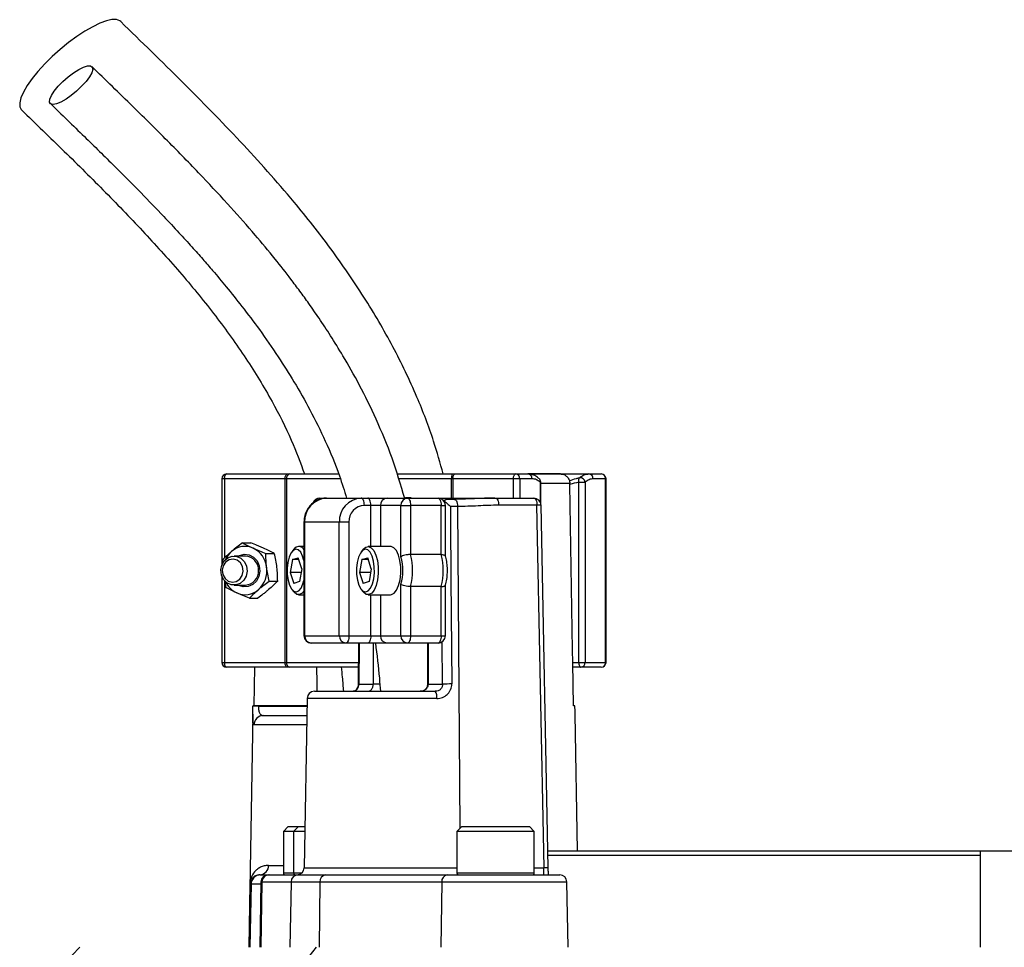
# Model space of a CAD drawing. Header units: millimetres. Extents: x 5387 to 12081, y 2394 to 14725.
# Tile 11 of 12: x 7117 to 8137, y 12675 to 13635. Entities that reach past the tile are written whole.
import ezdxf

# ---------------------------------------------------------------- set-up
doc = ezdxf.new("R2010")
doc.units = ezdxf.units.MM
doc.header["$LTSCALE"] = 5

msp = doc.modelspace()

# ---------------------------------------------------------------- linework, layer by layer
at = {"color": 7, "linetype": 'Continuous', "lineweight": 25}
for p, q in [((7326.5, 13159.9), (7326.5, 13070.4)), ((7392.1, 13159.9), (7329.4, 13159.9)), ((7331.5, 13164.9), (7394.2, 13164.9)), ((7393.4, 13159.9), (7392.1, 13159.9)), ((7392.1, 12969.9), (7392.1, 13159.9)), ((7393.4, 13159.9), (7393.4, 12969.9)), ((7394.2, 13164.9), (7396.8, 13164.9)), ((7396.8, 13164.9), (7447.2, 13164.9)), ((7507.7, 13164.9), (7564.9, 13164.9)), ((7565.8, 13159.9), (7564.3, 13159.9)), ((7564.9, 13164.9), (7567.9, 13164.9)), ((7628.5, 13159.9), (7565.8, 13159.9)), ((7567.9, 13164.9), (7630.6, 13164.9)), ((7635.1, 13159.9), (7628.5, 13159.9)), ((7630.6, 13164.9), (7643.4, 13164.9)), ((7647.9, 13159.9), (7635.1, 13159.9)), ((7643.7, 13164.9), (7706.6, 13164.9)), ((7677.3, 13164.9), (7644, 13164.9)), ((7706.6, 13164.9), (7719.3, 13164.9)), ((7723.9, 13159.9), (7711.1, 13159.9)), ((7723.9, 12969.9), (7723.9, 13159.9)), ((7724.3, 12969.9), (7724.3, 13159.9)), ((7656.7, 13134.8), (7656.7, 13156.4)), ((7686.9, 13154), (7686.9, 13155.1)), ((7696.1, 13156.4), (7702.7, 13156.4)), ((7696.1, 12969.9), (7696.1, 13156.4)), ((7702.7, 13156.4), (7702.7, 12969.9)), ((7427.9, 13139.9), (7435, 13139.9)), ((7435, 13139.9), (7470.9, 13139.9)), ((7470.9, 13139.9), (7477.7, 13139.9)), ((7477.7, 13139.9), (7497.6, 13139.9)), ((7497.6, 13139.9), (7518.7, 13139.9)), ((7518.7, 13139.9), (7550.5, 13139.9)), ((7550.5, 13139.9), (7610, 13139.9)), ((7567.5, 13138.6), (7559.8, 13138.6)), ((7610, 13139.9), (7649.6, 13139.9)), ((7480.9, 13132.4), (7474.1, 13132.4)), ((7490.8, 13132.4), (7480.9, 13132.4)), ((7512, 13132.4), (7490.8, 13132.4)), ((7512, 13079), (7512, 13132.4)), ((7512, 13132.4), (7521.9, 13132.4)), ((7521.9, 13132.4), (7521.9, 13081.5)), ((7553.6, 13132.4), (7521.9, 13132.4)), ((7553.6, 13081.5), (7553.6, 13132.4)), ((7558, 13080.1), (7558, 13132.4)), ((7570.7, 13131.2), (7563.2, 13131.2)), ((7652.8, 13132.5), (7613.1, 13132.5)), ((7660.1, 12757.3), (7652.8, 13132.5)), ((7664.4, 12757.3), (7657.1, 13132.5)), ((7411.6, 13114.9), (7411.6, 12997.4)), ((7448.2, 13114.9), (7412.3, 13114.9)), ((7412.3, 13114.9), (7412.3, 12997.4)), ((7458.2, 13114.9), (7448.2, 13114.9)), ((7448.2, 12997.4), (7448.2, 13114.9)), ((7458.2, 13114.9), (7458.2, 12997.4)), ((7347.9, 13093.5), (7356.6, 13093.5)), ((7401.2, 13087), (7399.1, 13084.4)), ((7411.6, 13089.9), (7406.1, 13089.9)), ((7473, 13087), (7470.9, 13084.4)), ((7501.3, 13089.9), (7478, 13089.9)), ((7351, 13079.9), (7339.2, 13079.9)), ((7372.2, 13082.6), (7380.9, 13082.6)), ((7399.7, 13076.4), (7397.4, 13063)), ((7399.7, 13076.4), (7405.7, 13078.2)), ((7406.4, 13076.4), (7399.7, 13076.4)), ((7409.5, 13066.8), (7405.7, 13078.2)), ((7471.5, 13076.4), (7469.2, 13063)), ((7471.5, 13076.4), (7477.6, 13078.2)), ((7478.2, 13076.4), (7471.5, 13076.4)), ((7481.3, 13066.8), (7477.6, 13078.2)), ((7553.6, 13081.5), (7521.9, 13081.5)), ((7327.3, 13075.8), (7327.4, 13072.1)), ((7409.5, 13066.8), (7407.1, 13053.5)), ((7481.3, 13066.8), (7479, 13053.5)), ((7326.5, 13059.4), (7326.5, 12969.9)), ((7397.4, 13063), (7401.1, 13051.6)), ((7408.8, 13063), (7397.4, 13063)), ((7469.2, 13063), (7472.9, 13051.6)), ((7480.6, 13063), (7469.2, 13063)), ((7339.2, 13049.9), (7351, 13049.9)), ((7375.7, 13054), (7384.4, 13054)), ((7407.1, 13053.5), (7401.1, 13051.6)), ((7479, 13053.5), (7472.9, 13051.6)), ((7512, 12997.4), (7512, 13050.8)), ((7553.6, 13048.3), (7521.9, 13048.3)), ((7521.9, 13048.3), (7521.9, 12997.4)), ((7553.6, 12997.4), (7553.6, 13048.3)), ((7558, 12997.4), (7558, 13049.7)), ((7355.1, 13036.3), (7363.7, 13036.3)), ((7399.1, 13045.4), (7401.2, 13042.8)), ((7406.1, 13039.9), (7411.6, 13039.9)), ((7470.9, 13045.4), (7473, 13042.8)), ((7478, 13039.9), (7501.3, 13039.9)), ((7412.3, 12997.4), (7448.2, 12997.4)), ((7448.2, 12997.4), (7458.2, 12997.4)), ((7458.2, 12997.4), (7480.9, 12997.4)), ((7480.9, 12997.4), (7490.8, 12997.4)), ((7490.8, 12997.4), (7512, 12997.4)), ((7512, 12997.4), (7521.9, 12997.4)), ((7521.9, 12997.4), (7553.6, 12997.4)), ((7455, 12989.9), (7419.1, 12989.9)), ((7477.7, 12989.9), (7455, 12989.9)), ((7468.1, 12989.9), (7467.8, 12947.5)), ((7497.6, 12989.9), (7477.7, 12989.9)), ((7518.7, 12989.9), (7497.6, 12989.9)), ((7550.5, 12989.9), (7518.7, 12989.9)), ((7539.5, 12989.9), (7539.5, 12947.4)), ((7329.4, 12969.9), (7392.1, 12969.9)), ((7394.2, 12964.9), (7331.5, 12964.9)), ((7360.2, 12924.9), (7360.8, 12964.9)), ((7392.1, 12969.9), (7393.4, 12969.9)), ((7396.8, 12964.9), (7394.2, 12964.9)), ((7467.7, 12964.9), (7396.8, 12964.9)), ((7690.7, 12924.9), (7689.9, 12969.9)), ((7689.9, 12969.9), (7696.1, 12969.9)), ((7698.2, 12964.9), (7690, 12964.9)), ((7696.1, 12969.9), (7702.7, 12969.9)), ((7719.3, 12964.9), (7698.2, 12964.9)), ((7702.7, 12969.9), (7723.9, 12969.9)), ((7468.5, 12947.4), (7483.5, 12947.4)), ((7540.2, 12947.4), (7555.1, 12947.4)), ((7422.4, 12939.9), (7547.5, 12939.9)), ((7358.8, 12924.9), (7358.8, 12924.7)), ((7364.5, 12924.9), (7364.5, 12924.7)), ((7414.8, 12924.9), (7364.5, 12924.9)), ((7414.9, 12932.5), (7411.9, 12757.3)), ((7692.1, 12924.9), (7690.7, 12924.9)), ((7692.1, 12924.7), (7692.1, 12924.9)), ((7692.1, 12924.7), (7692.1, 12924.9)), ((7358.6, 12916.3), (7354.4, 12674.9)), ((7369.7, 12914.9), (7414.6, 12914.9)), ((7694.7, 12774.9), (7692.3, 12916.3)), ((7395.3, 12799.9), (7390.3, 12794.9)), ((7390.3, 12794.9), (7390.3, 12751.9)), ((7400.9, 12794.9), (7390.3, 12794.9)), ((7395.3, 12799.9), (7405.9, 12799.9)), ((7405.9, 12799.9), (7400.9, 12794.9)), ((7400.9, 12794.9), (7400.9, 12751.9)), ((7412.5, 12794.9), (7400.9, 12794.9)), ((7405.9, 12799.9), (7412.6, 12799.9)), ((7575, 12799.9), (7570, 12794.9)), ((7570, 12794.9), (7570, 12751.9)), ((7650, 12794.9), (7570, 12794.9)), ((7575, 12799.9), (7645, 12799.9)), ((7650, 12794.9), (7645, 12799.9)), ((7650, 12751.9), (7650, 12794.9)), ((7664, 12774.9), (8111.6, 12774.9)), ((8111.6, 12774.9), (8111.6, 12674.9)), ((8111.6, 12774.9), (8411.6, 12774.9)), ((8111.6, 12769.9), (7664.1, 12769.9)), ((7355.5, 12740.1), (7354.4, 12674.9)), ((7356.8, 12740.1), (7355.5, 12740.1)), ((7356.8, 12740.1), (7355.7, 12674.9)), ((7367.1, 12742.5), (7365.9, 12674.9)), ((7366, 12749.9), (7366.8, 12749.9)), ((7366.8, 12749.9), (7374.6, 12749.9)), ((7368, 12742.5), (7366.8, 12674.9)), ((7398.2, 12742.5), (7368, 12742.5)), ((7374.6, 12749.9), (7375.4, 12749.9)), ((7375.4, 12749.9), (7405.6, 12749.9)), ((7398.2, 12742.5), (7397, 12674.9)), ((7428.2, 12742.5), (7398.2, 12742.5)), ((7405.6, 12749.9), (7433.8, 12749.9)), ((7428.2, 12742.5), (7427.3, 12674.9)), ((7554.2, 12742.5), (7428.2, 12742.5)), ((7433.8, 12749.9), (7559.9, 12749.9)), ((7554.2, 12742.5), (7553.3, 12674.9)), ((7559.9, 12749.9), (7676.3, 12749.9)), ((7685, 12674.9), (7683.8, 12742.5)), ((7409.3, 12655.7), (7424.5, 12674.9))]:
    msp.add_line(p, q, dxfattribs=at)
at = {"color": 8, "linetype": 'Continuous', "lineweight": 25}
for p, q in [((7329.4, 13159.9), (7326.5, 13159.9)), ((7329.4, 13159.9), (7329.4, 13077.8)), ((7448.9, 13159.9), (7393.4, 13159.9)), ((7564.3, 13159.9), (7509.3, 13159.9)), ((7564.3, 13139.9), (7564.3, 13159.9)), ((7565.8, 13159.9), (7565.8, 13139.9)), ((7628.5, 13139.9), (7628.5, 13159.9)), ((7635.1, 13159.9), (7635.1, 13139.9)), ((7724.3, 13159.9), (7723.9, 13159.9)), ((7656.3, 13135.9), (7656.3, 13156.4)), ((7656.3, 13156.4), (7656.7, 13156.4)), ((7686.9, 13155.1), (7656.7, 13155.1)), ((7480.9, 13089.9), (7480.9, 13132.4)), ((7490.8, 13132.4), (7490.8, 13089.9)), ((7553.6, 13132.4), (7558, 13132.4)), ((7570.7, 13131.2), (7573.1, 12798.1)), ((7412.3, 13114.9), (7411.6, 13114.9)), ((7329.4, 13054.2), (7329.4, 12969.9)), ((7480.9, 12997.4), (7480.9, 13039.9)), ((7490.8, 13039.9), (7490.8, 12997.4)), ((7411.6, 12997.4), (7412.3, 12997.4)), ((7553.6, 12997.4), (7558, 12997.4)), ((7468.8, 12989.9), (7468.5, 12947.4)), ((7483.5, 12947.4), (7483.5, 12989.9)), ((7540.2, 12989.9), (7540.2, 12947.4)), ((7555.1, 12947.4), (7554.8, 12991.5)), ((7326.5, 12969.9), (7329.4, 12969.9)), ((7393.4, 12969.9), (7467.9, 12969.9)), ((7723.9, 12969.9), (7724.3, 12969.9)), ((7490.1, 12947.4), (7483.5, 12947.4)), ((7540.2, 12947.4), (7539.5, 12947.4)), ((7364.5, 12924.7), (7414.8, 12924.7)), ((7549.1, 12932.5), (7414.9, 12932.5)), ((7414.4, 12905.1), (7359.8, 12905.1)), ((7374.9, 12759.7), (7390.3, 12759.7)), ((7390.3, 12751.9), (7400.9, 12751.9)), ((7400.9, 12751.9), (7409.5, 12751.9)), ((7411.9, 12757.3), (7570, 12757.3)), ((7570, 12751.9), (7650, 12751.9)), ((7650, 12757.3), (7660.1, 12757.3)), ((7367, 12740.1), (7356.8, 12740.1)), ((7368, 12742.5), (7367.1, 12742.5)), ((7683.8, 12742.5), (7554.2, 12742.5))]:
    msp.add_line(p, q, dxfattribs=at)
at = {"color": 7, "linetype": 'Continuous', "lineweight": 25, "flags": 128}
for points in [[(7221.9, 13633.2), (7221, 13633.9), (7217.5, 13635.2), (7212.8, 13635.2), (7207.1, 13633.9), (7200.3, 13631.5), (7192.9, 13627.9), (7184.8, 13623.3), (7176.4, 13617.7), (7167.8, 13611.4), (7159.3, 13604.4), (7151.1, 13597), (7143.3, 13589.4), (7136.3, 13581.7), (7130.2, 13574.2), (7125.1, 13567), (7121.2, 13560.3), (7118.6, 13554.3), (7117.4, 13549.2), (7117.5, 13545.1), (7118.9, 13542.1), (7119.2, 13541.8)], [(7151.9, 13547.5), (7149.4, 13548.1), (7148.3, 13549.9), (7148.6, 13552.9), (7150.3, 13556.7), (7153.2, 13561.3), (7157.3, 13566.2), (7162.1, 13571.2), (7167.5, 13576), (7173.1, 13580.2), (7178.6, 13583.7), (7183.5, 13586.1), (7187.6, 13587.3), (7190.7, 13587.3), (7192.4, 13586.1), (7192.9, 13583.7), (7191.9, 13580.2), (7189.5, 13576), (7186, 13571.2), (7181.5, 13566.2), (7176.3, 13561.3), (7170.8, 13556.7), (7165.3, 13552.9), (7160, 13549.9), (7155.5, 13548.1), (7151.9, 13547.5)], [(7329.4, 13159.9), (7329.4, 13160.9), (7329.6, 13161.8), (7329.8, 13162.7), (7330, 13163.4), (7330.3, 13164.1), (7330.7, 13164.5), (7331.1, 13164.8), (7331.5, 13164.9)], [(7392.1, 13159.9), (7392.2, 13160.9), (7392.3, 13161.8), (7392.5, 13162.7), (7392.8, 13163.4), (7393.1, 13164.1), (7393.4, 13164.5), (7393.8, 13164.8), (7394.2, 13164.9)], [(7565.8, 13159.9), (7565.8, 13160.9), (7565.9, 13161.8), (7566.1, 13162.7), (7566.4, 13163.4), (7566.7, 13164.1), (7567.1, 13164.5), (7567.5, 13164.8), (7567.9, 13164.9)], [(7628.5, 13159.9), (7628.5, 13160.9), (7628.6, 13161.8), (7628.8, 13162.7), (7629.1, 13163.4), (7629.4, 13164.1), (7629.8, 13164.5), (7630.2, 13164.8), (7630.6, 13164.9)], [(7689.9, 12969.9), (7689.7, 12983), (7686.9, 13154)], [(7474.1, 13132.4), (7474, 13133.9), (7473.8, 13135.3), (7473.5, 13136.6), (7473.1, 13137.7), (7472.6, 13138.6), (7472.1, 13139.3), (7471.5, 13139.8), (7470.9, 13139.9)], [(7480.9, 13132.4), (7480.8, 13133.9), (7480.6, 13135.3), (7480.3, 13136.6), (7479.9, 13137.7), (7479.4, 13138.6), (7478.9, 13139.3), (7478.3, 13139.8), (7477.7, 13139.9)], [(7518.7, 13139.9), (7519.4, 13139.8), (7520, 13139.3), (7520.5, 13138.6), (7521, 13137.7), (7521.4, 13136.6), (7521.7, 13135.3), (7521.9, 13133.9), (7521.9, 13132.4)], [(7550.5, 13139.9), (7551.1, 13139.8), (7551.7, 13139.3), (7552.2, 13138.6), (7552.7, 13137.7), (7553.1, 13136.6), (7553.4, 13135.3), (7553.6, 13133.9), (7553.6, 13132.4)], [(7610, 13139.9), (7610.6, 13139.8), (7611.2, 13139.3), (7611.7, 13138.7), (7612.2, 13137.8), (7612.6, 13136.6), (7612.9, 13135.4), (7613.1, 13134), (7613.1, 13132.5)], [(7649.6, 13139.9), (7650.2, 13139.8), (7650.8, 13139.3), (7651.4, 13138.7), (7651.9, 13137.8), (7652.3, 13136.6), (7652.5, 13135.4), (7652.7, 13134), (7652.8, 13132.5)], [(7563.2, 13131.2), (7563.3, 13116.2), (7563.8, 13056.2), (7564.6, 12947.5)], [(7411.6, 13075.3), (7410.2, 13079.9), (7408.2, 13083.8), (7405.7, 13086.2), (7403.1, 13086.9), (7400.5, 13085.8), (7398.1, 13083), (7396.2, 13078.7), (7394.8, 13073.3), (7394.2, 13067.3), (7394.3, 13061), (7395.1, 13055.1), (7396.6, 13049.9), (7398.7, 13046), (7401.1, 13043.6), (7403.7, 13042.9), (7406.3, 13044), (7408.7, 13046.8), (7410.6, 13051.1), (7411.6, 13054.5)], [(7483.8, 13056.5), (7484.5, 13062.5), (7484.4, 13068.8), (7483.6, 13074.7), (7482.1, 13079.9), (7480, 13083.8), (7477.6, 13086.2), (7474.9, 13086.9), (7472.3, 13085.8), (7470, 13083), (7468, 13078.7), (7466.7, 13073.3), (7466, 13067.3), (7466.1, 13061), (7466.9, 13055.1), (7468.4, 13049.9), (7470.5, 13046), (7473, 13043.6), (7475.6, 13042.9), (7478.2, 13044), (7480.6, 13046.8), (7482.5, 13051.1), (7483.8, 13056.5)], [(7473, 13087), (7475.7, 13089.3), (7478.5, 13089.9), (7481.3, 13088.6), (7483.9, 13085.6), (7486.1, 13081), (7487.6, 13075.2), (7488.4, 13068.7), (7488.5, 13061.9), (7487.7, 13055.3)], [(7511.1, 13055.3), (7511.8, 13061.9), (7511.8, 13068.7), (7510.9, 13075.2), (7509.4, 13081), (7507.3, 13085.6), (7504.7, 13088.6), (7501.9, 13089.9), (7501.3, 13089.9)], [(7325.6, 13065.5), (7326.6, 13070.6), (7329.1, 13075), (7332.8, 13078.2), (7337.3, 13079.8), (7342.1, 13079.6), (7346.4, 13077.6), (7349.9, 13074.1), (7352.1, 13069.5), (7352.8, 13064.3), (7351.8, 13059.2), (7349.2, 13054.8), (7345.5, 13051.6), (7341, 13050), (7336.3, 13050.2), (7331.9, 13052.2), (7328.4, 13055.7), (7326.2, 13060.3), (7325.6, 13065.5)], [(7327.1, 13065.4), (7327.7, 13060.8), (7329.9, 13056.8), (7333.3, 13054.1), (7337.5, 13053), (7341.6, 13053.7), (7345.2, 13056.1), (7347.7, 13059.9), (7348.7, 13064.4), (7348, 13069), (7345.8, 13073), (7342.4, 13075.7), (7338.3, 13076.8), (7334.1, 13076.1), (7330.5, 13073.7), (7328.1, 13069.9), (7327.1, 13065.4)], [(7343.3, 13079.9), (7344.8, 13080.6), (7349.7, 13081.9), (7354.8, 13081.2), (7359.3, 13078.8), (7363, 13074.9), (7365.3, 13069.9), (7365.9, 13064.4), (7365, 13058.9), (7362.4, 13054.1), (7358.6, 13050.4), (7353.9, 13048.3), (7348.8, 13048), (7344, 13049.6), (7343.3, 13049.9)], [(7487.7, 13055.3), (7486.3, 13049.5), (7484.2, 13044.7), (7481.7, 13041.5), (7478.9, 13040), (7476, 13040.3), (7473.3, 13042.5), (7473, 13042.8)], [(7501.3, 13039.9), (7502.2, 13040), (7505, 13041.5), (7507.5, 13044.7), (7509.6, 13049.5), (7511.1, 13055.3)], [(7411.6, 13043.5), (7409.8, 13041.5), (7407, 13040), (7404.2, 13040.3), (7401.4, 13042.5), (7401.2, 13042.8)], [(7458.2, 12997.4), (7458.1, 12995.9), (7458, 12994.5), (7457.7, 12993.2), (7457.3, 12992.1), (7456.8, 12991.2), (7456.2, 12990.5), (7455.6, 12990), (7455, 12989.9)], [(7480.9, 12997.4), (7480.8, 12995.9), (7480.6, 12994.5), (7480.3, 12993.2), (7479.9, 12992.1), (7479.4, 12991.2), (7478.9, 12990.5), (7478.3, 12990), (7477.7, 12989.9)], [(7521.9, 12997.4), (7521.9, 12995.9), (7521.7, 12994.5), (7521.4, 12993.2), (7521, 12992.1), (7520.5, 12991.2), (7520, 12990.5), (7519.4, 12990), (7518.7, 12989.9)], [(7553.6, 12997.4), (7553.6, 12995.9), (7553.4, 12994.5), (7553.1, 12993.2), (7552.7, 12992.1), (7552.2, 12991.2), (7551.7, 12990.5), (7551.1, 12990), (7550.5, 12989.9)], [(7331.5, 12964.9), (7331.1, 12965), (7330.7, 12965.3), (7330.3, 12965.7), (7330, 12966.4), (7329.8, 12967.1), (7329.6, 12968), (7329.4, 12968.9), (7329.4, 12969.9)], [(7394.2, 12964.9), (7393.8, 12965), (7393.4, 12965.3), (7393.1, 12965.7), (7392.8, 12966.4), (7392.5, 12967.1), (7392.3, 12968), (7392.2, 12968.9), (7392.1, 12969.9)], [(7425.4, 12939.9), (7425.2, 12948.7), (7424.9, 12964.9)], [(7696.1, 12969.9), (7696.1, 12968.9), (7696.3, 12968), (7696.5, 12967.1), (7696.7, 12966.4), (7697, 12965.7), (7697.4, 12965.3), (7697.8, 12965), (7698.2, 12964.9)], [(7179.6, 12674.9), (7171.5, 12666.7), (7165, 12660.2)]]:
    msp.add_lwpolyline(points, dxfattribs=at)
at = {"color": 8, "linetype": 'Continuous', "lineweight": 25, "flags": 128}
msp.add_lwpolyline([(7567.5, 13138.6), (7568.1, 13138.4), (7568.8, 13137.9), (7569.4, 13137.1), (7569.9, 13135.9), (7570.3, 13134.5), (7570.6, 13132.9), (7570.7, 13131.2)], dxfattribs=at)
at = {"color": 7, "linetype": 'Continuous', "lineweight": 25}
for centre, radius, start, end in [((7331.5, 13159.9), 5, 90, 180), ((7397.8, 13160.6), 4.44, 102.8925, 188.7196), ((7574.7, 13161.1), 10.5, 158.9941, 186.7189), ((7630.4, 13160.1), 4.78, 357.3247, 87.0479), ((7643.1, 13160.1), 4.78, 357.3247, 87.0479), ((7651.7, 13156.4), 5, 0, 49.0149), ((7701.6, 13158.1), 5.78, 149.5369, 196.881), ((7697.4, 13155.6), 5.44, 8.2572, 97.5366), ((7706.3, 13160.1), 4.78, 357.3247, 87.0479), ((7719.3, 13159.9), 5, 0, 90), ((7719.1, 13160.1), 4.78, 357.3247, 87.0479), ((7436.2, 13116), 23.9, 92.9521, 182.6753), ((7427.9, 13132.4), 7.5, 90, 161.7131), ((7472.1, 13116), 23.9, 92.9521, 182.6753), ((7498, 13132.7), 7.17, 92.9521, 182.6753), ((7519.1, 13132.7), 7.17, 92.9521, 182.6753), ((7550.5, 13132.4), 7.5, 0, 90), ((7649.6, 13132.4), 7.5, 1.106, 90), ((7474.9, 13115.7), 16.7, 92.9521, 182.6753), ((7350.5, 13068.9), 21, 65.8532, 131.344), ((7348.4, 13065.8), 24.7, 5.8974, 64.324), ((7406.2, 13083.8), 5.94, 24.5846, 147.3184), ((7352.8, 13066), 24.7, 130.8682, 155.066), ((7350.3, 13065.6), 14.3, 357.24, 87.1325), ((7466.5, 13064.9), 47.6, 342.7103, 17.2897), ((7458.7, 13064.9), 65.3, 345.2945, 14.7055), ((7490.5, 13064.9), 65.3, 345.2945, 14.7055), ((7347, 13064.8), 26.3, 311.6721, 7.7396), ((7350.4, 13064.1), 14.2, 272.4043, 3.2232), ((7352, 13063.3), 23.7, 204.5341, 244.9945), ((7350.6, 13060.9), 21, 245.8532, 311.344), ((7419.1, 12997.4), 7.5, 180, 270), ((7419.5, 12997.1), 7.17, 177.3247, 267.0479), ((7455.4, 12997.1), 7.17, 177.3247, 267.0479), ((7498, 12997.1), 7.17, 177.3247, 267.0479), ((7519.1, 12997.1), 7.17, 177.3247, 267.0479), ((7550.5, 12997.4), 7.5, 270, 0), ((7331.5, 12969.9), 5, 180, 270), ((7397.8, 12969.2), 4.44, 171.2804, 257.1075), ((7698, 12969.7), 4.78, 272.9521, 2.6753), ((7719.3, 12969.9), 5, 270, 0), ((7719.1, 12969.7), 4.78, 272.9521, 2.6753), ((7564.2, 12637.1), 310.4, 89.9192, 91.666), ((7422.4, 12932.4), 7.5, 90, 179), ((7539.4, 12934.3), 9.91, 349.9348, 34.685), ((7361.6, 12824.7), 100.1, 88.348, 91.652), ((7369.8, 12904.9), 9.96, 90.2363, 179.2455), ((7365.5, 12759.4), 9.47, 273.5348, 2.2868), ((7392.3, 12751.9), 2, 180, 270), ((7402.9, 12751.9), 2, 180, 270), ((7404.4, 12757.4), 7.5, 270, 359), ((7572, 12751.9), 2, 180, 270), ((7648, 12751.9), 2, 270, 0), ((7366.8, 12739.9), 10, 90.0006, 179.0006), ((7374.6, 12742.4), 7.5, 90, 179), ((7375.5, 12742.5), 7.45, 90.3518, 179.364), ((7405.7, 12742.5), 7.45, 90.3518, 179.364), ((7434.9, 12743.2), 6.74, 98.8916, 186.0281), ((7560.9, 12743.2), 6.74, 98.8916, 186.0281), ((7676.3, 12742.4), 7.5, 1, 90)]:
    msp.add_arc(centre, radius, start, end, dxfattribs=at)
at = {"color": 8, "linetype": 'Continuous', "lineweight": 25}
for centre, radius, start, end in [((7652.3, 13157.2), 4.05, 348.9178, 46.963), ((7428.1, 13133.1), 6.83, 91.5988, 160.7496), ((7655.2, 13060.3), 72.3, 88.4673, 91.9), ((7468.4, 12950.3), 2.85, 258.5112, 272.6982), ((7662.4, 12685), 72.3, 88.4673, 91.9)]:
    msp.add_arc(centre, radius, start, end, dxfattribs=at)
at = {"color": 7, "linetype": 'Continuous', "lineweight": 25}
msp.add_ellipse((7659.3, 12757.4), major_axis=(-0.25, 7.5), ratio=0.095736, start_param=3.138413, end_param=4.691756, dxfattribs=at)
for points, knots in [([(7555.7, 13164.9), (7552.6, 13176.2), (7545.1, 13203.4), (7527.9, 13247.6), (7504, 13297.6), (7474, 13348.8), (7439.7, 13398.7), (7397.1, 13452.7), (7345.5, 13510.1), (7285.1, 13571.8), (7243.2, 13612.5), (7221.9, 13633.2)], [0, 0, 0, 0, 0.05895, 0.141111, 0.238658, 0.339873, 0.443571, 0.549599, 0.694805, 0.844557, 1, 1, 1, 1]), ([(7515.9, 13139.5), (7511.8, 13153.5), (7503.4, 13181.6), (7487.2, 13220.6), (7469.9, 13255.9), (7453.8, 13284.5), (7439.7, 13307.3), (7427.8, 13325.3), (7417.2, 13340.6), (7407.5, 13354.1), (7395.9, 13369.5), (7380.6, 13389), (7359.9, 13413.8), (7334.9, 13442.2), (7305.5, 13473.8), (7271.7, 13508.6), (7233.3, 13546.6), (7206.2, 13572.8), (7192, 13586.6)], [0, 0, 0, 0, 0.075997, 0.152795, 0.221925, 0.28324, 0.326589, 0.364842, 0.39805, 0.426277, 0.45372, 0.50161, 0.559707, 0.627912, 0.706081, 0.794117, 0.892056, 1, 1, 1, 1]), ([(7149.1, 13548.4), (7160.8, 13537), (7183.1, 13515.4), (7214.5, 13484.7), (7241.9, 13457.1), (7264, 13434.1), (7281.5, 13415.4), (7295, 13400.7), (7306.6, 13387.6), (7318.4, 13373.9), (7332, 13357.7), (7348.2, 13337.4), (7366.4, 13313.4), (7384.4, 13287.3), (7401.9, 13259.7), (7418.4, 13230.7), (7434.3, 13198.4), (7447.2, 13167.8), (7453.4, 13147.5), (7455.8, 13139.7)], [0, 0, 0, 0, 0.096193, 0.182401, 0.258583, 0.32476, 0.369772, 0.408666, 0.441468, 0.472196, 0.514497, 0.564868, 0.623222, 0.689484, 0.748158, 0.811787, 0.880312, 0.953772, 1, 1, 1, 1]), ([(7119.2, 13541.8), (7134, 13527.5), (7163.2, 13499.3), (7206, 13456.9), (7246.8, 13414.6), (7285.1, 13372.1), (7320.2, 13329.1), (7351.7, 13285.4), (7377.8, 13242.5), (7398.2, 13202.5), (7407.9, 13176.7), (7412.2, 13164.9)], [0, 0, 0, 0, 0.1296018, 0.2564205, 0.3798606, 0.4994667, 0.6148978, 0.7260596, 0.8331858, 0.9241281, 1, 1, 1, 1]), ([(7654.9, 13160), (7654.2, 13160.7), (7652.2, 13162.6), (7648.4, 13164.2), (7645.1, 13165), (7643.5, 13164.9), (7643.4, 13164.9)], [0, 0, 0, 0, 0.212655, 0.604202, 0.97502, 1, 1, 1, 1]), ([(7656.3, 13156.4), (7654.9, 13157.6), (7653.5, 13158.4), (7650.8, 13159.6), (7649.3, 13159.9), (7647.9, 13159.9)], [0, 0, 0, 0, 0.5, 0.5, 1, 1, 1, 1]), ([(7677.1, 13164.9), (7678.3, 13164.9), (7679.6, 13164.7), (7681.3, 13164), (7681.8, 13163.7), (7682.9, 13163), (7683.4, 13162.6), (7684.3, 13161.8), (7684.7, 13161.3), (7685.4, 13160.2), (7685.8, 13159.6), (7686.5, 13157.8), (7686.8, 13156.4), (7686.9, 13155.1)], [0, 0, 0, 0, 0.25, 0.25, 0.375, 0.375, 0.5, 0.5, 0.625, 0.625, 0.75, 0.75, 1, 1, 1, 1]), ([(7696.7, 13161), (7698.3, 13162.3), (7699.9, 13163.3), (7703.2, 13164.6), (7704.9, 13164.9), (7706.6, 13164.9)], [0, 0, 0, 0, 0.5, 0.5, 1, 1, 1, 1]), ([(7711.1, 13159.9), (7709.7, 13159.9), (7708.2, 13159.6), (7705.5, 13158.4), (7704.1, 13157.6), (7702.7, 13156.4)], [0, 0, 0, 0, 0.5, 0.5, 1, 1, 1, 1]), ([(7435, 13139.9), (7433.7, 13139.8), (7430.5, 13139.7), (7425.5, 13138), (7420.5, 13134.8), (7416.3, 13130.4), (7413.3, 13125), (7411.8, 13119.7), (7411.7, 13116.2), (7411.6, 13114.9)], [0, 0, 0, 0, 0.101467, 0.25925, 0.417026, 0.575546, 0.735405, 0.896729, 1, 1, 1, 1]), ([(7522.5, 13140.1), (7520.8, 13140.1), (7518.6, 13140.2), (7516.3, 13140.1), (7515.8, 13140)], [0, 0, 0, 0, 0.74624, 1, 1, 1, 1]), ([(7558.6, 13138.3), (7557.8, 13138), (7556.9, 13137.8), (7556.2, 13137.2), (7556.1, 13137.1)], [0, 0, 0, 0, 0.928217, 1, 1, 1, 1]), ([(7559.5, 13138.5), (7559.3, 13138.5), (7558.8, 13138.7), (7557.9, 13138.2), (7557.4, 13137.2), (7557.1, 13136.6)], [0, 0, 0, 0, 0.1892506, 0.5933912, 1, 1, 1, 1]), ([(7609.1, 13139.8), (7607, 13139.8), (7599.2, 13139.9), (7585.3, 13139), (7573.6, 13138.8), (7567.5, 13138.6)], [0, 0, 0, 0, 0.152451, 0.555607, 1, 1, 1, 1]), ([(7557.1, 13136.6), (7558.1, 13135.9), (7559.2, 13135), (7560.8, 13133.6), (7561.3, 13133.1), (7562.3, 13132.2), (7562.8, 13131.7), (7563.2, 13131.2)], [0, 0, 0, 0, 0.5, 0.5, 0.75, 0.75, 1, 1, 1, 1]), ([(7613.1, 13132.5), (7606.1, 13132.5), (7599, 13132.2), (7588.4, 13131.7), (7584.8, 13131.5), (7577.7, 13131.3), (7574.2, 13131.2), (7570.7, 13131.2)], [0, 0, 0, 0, 0.5, 0.5, 0.75, 0.75, 1, 1, 1, 1]), ([(7369.7, 13088.1), (7368.7, 13088.5), (7367.6, 13089), (7365.5, 13089.9), (7364.4, 13090.4), (7361.1, 13091.7), (7358.9, 13092.6), (7356.6, 13093.5)], [0, 0, 0, 0, 0.25, 0.25, 0.5, 0.5, 1, 1, 1, 1]), ([(7359.1, 13088.1), (7360.1, 13087.6), (7361.2, 13087.1), (7363.3, 13086.2), (7364.4, 13085.7), (7367.7, 13084.4), (7369.9, 13083.5), (7372.2, 13082.6)], [0, 0, 0, 0, 0.25, 0.25, 0.5, 0.5, 1, 1, 1, 1]), ([(7336.7, 13084.7), (7335.8, 13083.9), (7334.9, 13083.2), (7333.3, 13081.7), (7332.5, 13080.9), (7330.1, 13078.7), (7328.7, 13077.3), (7327.3, 13075.8)], [0, 0, 0, 0, 0.25, 0.25, 0.5, 0.5, 1, 1, 1, 1]), ([(7373, 13068.3), (7372.7, 13070.7), (7372.5, 13073.2), (7372.2, 13077.9), (7372.2, 13080.3), (7372.2, 13082.6)], [0, 0, 0, 0, 0.5, 0.5, 1, 1, 1, 1]), ([(7383.6, 13068.3), (7383.3, 13070.7), (7382.9, 13073.2), (7382, 13077.9), (7381.4, 13080.3), (7380.9, 13082.6)], [0, 0, 0, 0, 0.5, 0.5, 1, 1, 1, 1]), ([(7521.9, 13081.5), (7521.5, 13081.5), (7521, 13081.5), (7520, 13081.4), (7519.5, 13081.4), (7518, 13081.2), (7517, 13081), (7515.2, 13080.6), (7514.3, 13080.3), (7512.9, 13079.7), (7512.4, 13079.4), (7512, 13079)], [0, 0, 0, 0, 0.125, 0.125, 0.25, 0.25, 0.5, 0.5, 0.75, 0.75, 1, 1, 1, 1]), ([(7553.6, 13081.5), (7554.3, 13081.5), (7555.8, 13081.4), (7557.2, 13081), (7557.9, 13080.7), (7557.9, 13080.3), (7557.9, 13080.3)], [0, 0, 0, 0, 0.304254, 0.608327, 0.917521, 1, 1, 1, 1]), ([(7557.9, 13049.5), (7558.1, 13050.1), (7558.9, 13052.6), (7559.8, 13057.6), (7560.2, 13064.4), (7559.9, 13071.1), (7559, 13076.5), (7558.2, 13079.4), (7557.9, 13080.3)], [0, 0, 0, 0, 0.063374, 0.275959, 0.484319, 0.691401, 0.900077, 1, 1, 1, 1]), ([(7375.7, 13054), (7375.1, 13056.3), (7374.6, 13058.7), (7373.7, 13063.5), (7373.3, 13065.9), (7373, 13068.3)], [0, 0, 0, 0, 0.5, 0.5, 1, 1, 1, 1]), ([(7384.4, 13054), (7384.4, 13056.3), (7384.3, 13058.7), (7384.1, 13063.5), (7383.9, 13065.9), (7383.6, 13068.3)], [0, 0, 0, 0, 0.5, 0.5, 1, 1, 1, 1]), ([(7329.4, 13054.2), (7329.6, 13052.9), (7330, 13050.5), (7330.6, 13048.3), (7330.8, 13047.2)], [0, 0, 0, 0, 0.538962, 1, 1, 1, 1]), ([(7342, 13041.8), (7341, 13042.2), (7340, 13042.7), (7338, 13043.6), (7337.1, 13044.1), (7334.3, 13045.4), (7332.5, 13046.3), (7330.8, 13047.2)], [0, 0, 0, 0, 0.25, 0.25, 0.5, 0.5, 1, 1, 1, 1]), ([(7364.4, 13045.2), (7365.3, 13045.9), (7366.2, 13046.7), (7368.1, 13048.1), (7369, 13048.9), (7371.8, 13051.1), (7373.8, 13052.6), (7375.7, 13054)], [0, 0, 0, 0, 0.25, 0.25, 0.5, 0.5, 1, 1, 1, 1]), ([(7521.9, 13048.3), (7521.5, 13048.3), (7521, 13048.3), (7520, 13048.4), (7519.5, 13048.4), (7518, 13048.6), (7517, 13048.8), (7515.2, 13049.2), (7514.3, 13049.5), (7512.9, 13050.1), (7512.4, 13050.4), (7512, 13050.8)], [0, 0, 0, 0, 0.125, 0.125, 0.25, 0.25, 0.5, 0.5, 0.75, 0.75, 1, 1, 1, 1]), ([(7553.6, 13048.3), (7554.3, 13048.3), (7555.8, 13048.4), (7557.2, 13048.8), (7557.9, 13049.2), (7557.9, 13049.5), (7557.9, 13049.5)], [0, 0, 0, 0, 0.3052356, 0.6102903, 0.9204825, 1, 1, 1, 1]), ([(7375, 13045.2), (7374.1, 13044.4), (7373.2, 13043.6), (7371.4, 13042.2), (7370.5, 13041.4), (7367.6, 13039.2), (7365.7, 13037.7), (7363.7, 13036.3)], [0, 0, 0, 0, 0.25, 0.25, 0.5, 0.5, 1, 1, 1, 1]), ([(7485.6, 12989.8), (7487.1, 12977.7), (7489.1, 12961.1), (7490.4, 12944.4), (7490.7, 12939.9)], [0, 0, 0, 0, 0.7305896, 1, 1, 1, 1]), ([(7450.1, 12965.2), (7450.5, 12961.6), (7451.4, 12953.2), (7452, 12944.8), (7452.4, 12939.9)], [0, 0, 0, 0, 0.4236614, 1, 1, 1, 1]), ([(7467.7, 12947.5), (7467.7, 12946.9), (7467.7, 12945.5), (7466.9, 12943.3), (7465.6, 12941.4), (7464.1, 12940.2), (7463, 12939.9), (7462.7, 12939.9), (7462.6, 12939.9)], [0, 0, 0, 0, 0.121956, 0.307209, 0.498006, 0.699563, 0.925954, 1, 1, 1, 1]), ([(7462.6, 12939.9), (7463.2, 12939.9), (7463.9, 12940.1), (7465, 12940.6), (7465.3, 12940.8), (7465.9, 12941.4), (7466.3, 12941.7), (7467.1, 12942.7), (7467.6, 12943.5), (7468.3, 12945.4), (7468.5, 12946.4), (7468.5, 12947.4)], [0, 0, 0, 0, 0.25, 0.25, 0.375, 0.375, 0.5, 0.5, 0.75, 0.75, 1, 1, 1, 1]), ([(7478.1, 12939.9), (7478.7, 12939.9), (7479.2, 12940), (7480.1, 12940.5), (7480.4, 12940.7), (7481, 12941.2), (7481.3, 12941.5), (7481.9, 12942.2), (7482.1, 12942.6), (7482.6, 12943.4), (7482.8, 12943.9), (7483.3, 12945.3), (7483.5, 12946.4), (7483.5, 12947.4)], [0, 0, 0, 0, 0.25, 0.25, 0.375, 0.375, 0.5, 0.5, 0.625, 0.625, 0.75, 0.75, 1, 1, 1, 1]), ([(7539.5, 12947.4), (7539.4, 12946.6), (7539.3, 12945), (7538.1, 12942.7), (7536.3, 12941), (7534.1, 12940), (7532.5, 12940), (7531.9, 12940)], [0, 0, 0, 0, 0.191699, 0.399283, 0.615365, 0.85912, 1, 1, 1, 1]), ([(7540.2, 12947.4), (7540.2, 12946.9), (7540.1, 12946.4), (7539.9, 12945.3), (7539.8, 12944.8), (7539.3, 12943.9), (7539.1, 12943.5), (7538.4, 12942.6), (7538.1, 12942.2), (7536.9, 12941.2), (7536, 12940.7), (7534, 12940.1), (7533, 12939.9), (7531.9, 12939.9)], [0, 0, 0, 0, 0.125, 0.125, 0.25, 0.25, 0.375, 0.375, 0.5, 0.5, 0.75, 0.75, 1, 1, 1, 1]), ([(7555.1, 12947.4), (7555.1, 12946.9), (7555.1, 12946.4), (7554.9, 12945.4), (7554.8, 12944.9), (7554.4, 12944), (7554.2, 12943.6), (7553.6, 12942.7), (7553.3, 12942.4), (7552.3, 12941.3), (7551.4, 12940.8), (7549.5, 12940.1), (7548.5, 12939.9), (7547.5, 12939.9)], [0, 0, 0, 0, 0.125, 0.125, 0.25, 0.25, 0.375, 0.375, 0.5, 0.5, 0.75, 0.75, 1, 1, 1, 1]), ([(7549.1, 12932.5), (7550.1, 12932.5), (7551.1, 12932.6), (7553.1, 12933), (7554.1, 12933.2), (7556.8, 12934.3), (7558.5, 12935.4), (7560.7, 12937.4), (7561.4, 12938.1), (7562.5, 12939.8), (7563, 12940.7), (7563.8, 12942.5), (7564.1, 12943.5), (7564.5, 12945.5), (7564.6, 12946.5), (7564.6, 12947.5)], [0, 0, 0, 0, 0.125, 0.125, 0.25, 0.25, 0.5, 0.5, 0.625, 0.625, 0.75, 0.75, 0.875, 0.875, 1, 1, 1, 1]), ([(7358.6, 12916.3), (7358.6, 12916.4), (7358.6, 12918.1), (7358.7, 12921.3), (7358.7, 12924.1), (7358.8, 12924.7)], [0, 0, 0, 0, 0.033809, 0.784101, 1, 1, 1, 1]), ([(7358.8, 12924.9), (7358.7, 12924.9), (7358.9, 12924.9), (7359.4, 12924.9), (7359.8, 12924.9), (7360.8, 12924.9), (7361.4, 12924.9), (7362.8, 12924.9), (7363.7, 12924.9), (7364.5, 12924.9)], [0, 0, 0, 0, 0.25, 0.25, 0.5, 0.5, 0.75, 0.75, 1, 1, 1, 1]), ([(7364.5, 12924.7), (7364.5, 12923.9), (7364.5, 12923.1), (7364.6, 12921.6), (7364.7, 12920.8), (7365, 12919.5), (7365.1, 12918.9), (7365.5, 12917.9), (7365.7, 12917.4), (7366.2, 12916.6), (7366.5, 12916.3), (7367, 12915.8), (7367.3, 12915.6), (7368.3, 12915.1), (7369, 12914.9), (7369.7, 12914.9)], [0, 0, 0, 0, 0.125, 0.125, 0.25, 0.25, 0.375, 0.375, 0.5, 0.5, 0.625, 0.625, 0.75, 0.75, 1, 1, 1, 1]), ([(7692.3, 12916.3), (7692.3, 12916.4), (7692.3, 12918.1), (7692.2, 12921.3), (7692.1, 12924.1), (7692.1, 12924.7)], [0, 0, 0, 0, 0.033809, 0.784101, 1, 1, 1, 1]), ([(7374.9, 12759.7), (7373.3, 12759.7), (7371.8, 12759.5), (7369, 12758.8), (7367.7, 12758.3), (7365.3, 12757.1), (7364.2, 12756.4), (7362.2, 12754.8), (7361.3, 12753.9), (7358.9, 12751.1), (7357.7, 12749.1), (7356.5, 12745.8), (7356.2, 12744.7), (7355.8, 12743), (7355.7, 12742.4), (7355.6, 12741.5), (7355.6, 12741.2), (7355.5, 12740.7), (7355.5, 12740.4), (7355.5, 12740.1)], [0, 0, 0, 0, 0.125, 0.125, 0.25, 0.25, 0.375, 0.375, 0.5, 0.5, 0.75, 0.75, 0.875, 0.875, 0.9375, 0.9375, 0.96875, 0.96875, 1, 1, 1, 1]), ([(7664.9, 12749.9), (7664.8, 12750.6), (7664.6, 12752.4), (7664.4, 12755.2), (7664.4, 12756.9), (7664.4, 12757.3)], [0, 0, 0, 0, 0.338968, 0.863586, 1, 1, 1, 1]), ([(7366, 12749.9), (7364.3, 12749.9), (7362.8, 12749.5), (7360.2, 12748.3), (7359.1, 12747.4), (7357.4, 12745.6), (7356.8, 12744.5), (7356.1, 12742.9), (7355.9, 12742.3), (7355.6, 12741.2), (7355.6, 12740.6), (7355.5, 12740.1)], [0, 0, 0, 0, 0.25, 0.25, 0.5, 0.5, 0.75, 0.75, 0.875, 0.875, 1, 1, 1, 1])]:
    msp.add_open_spline(points, degree=3, knots=knots, dxfattribs=at)
at = {"color": 8, "linetype": 'Continuous', "lineweight": 25}
for points, knots in [([(7686.3, 13158), (7688.7, 13158.8), (7692.2, 13159.9), (7695.6, 13160.8), (7696.7, 13161)], [0, 0, 0, 0, 0.704843, 1, 1, 1, 1]), ([(7359.8, 12905.1), (7359.5, 12905.3), (7358.8, 12905.8), (7358.5, 12909.8), (7358.6, 12914.3), (7358.6, 12916.3)], [0, 0, 0, 0, 0.356433, 0.710039, 1, 1, 1, 1])]:
    msp.add_open_spline(points, degree=3, knots=knots, dxfattribs=at)
at = {"color": 7, "linetype": 'Continuous', "lineweight": 25}
for points in [[(7696.1, 13156.4), (7693, 13155.7), (7689.9, 13154.9), (7686.9, 13154)], [(7347.9, 13093.5), (7344, 13090.6), (7340.2, 13087.7), (7336.7, 13084.7)], [(7347.9, 13093.5), (7351.3, 13091.7), (7355, 13089.9), (7359.1, 13088.1)], [(7380.9, 13082.6), (7377.5, 13084.4), (7373.8, 13086.2), (7369.7, 13088.1)], [(7384.4, 13054), (7381.6, 13051.1), (7378.5, 13048.2), (7375, 13045.2)], [(7355.1, 13036.3), (7350.5, 13038.1), (7346.1, 13039.9), (7342, 13041.8)], [(7355.1, 13036.3), (7357.9, 13039.2), (7360.9, 13042.1), (7364.4, 13045.2)]]:
    msp.add_open_spline(points, degree=3, dxfattribs=at)

doc.saveas('drawing.dxf')
